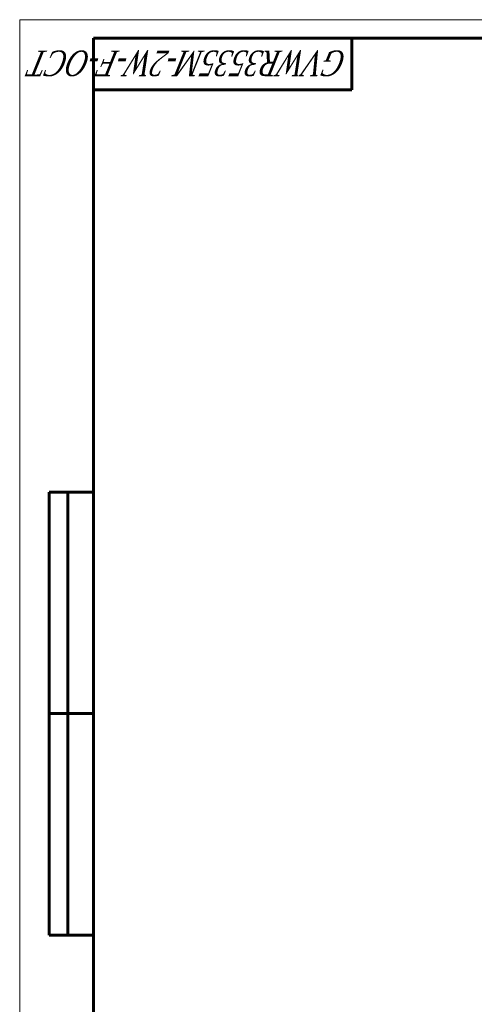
# Model space of a CAD drawing. Header units: millimetres. Extents: x 0 to 596, y 0 to 420.
# Tile 2 of 6: x 0 to 123, y 153 to 420. Entities that reach past the tile are written whole.
import ezdxf

# ---------------------------------------------------------------- set-up
doc = ezdxf.new("R2010")
doc.units = ezdxf.units.MM
doc.linetypes.add('K5LT_BASIC', pattern=[0])
doc.linetypes.add('K5LT_THIN', pattern=[0])
doc.styles.add('KTEXTSTYLE', font='txt', dxfattribs={"width": 0.96, "height": 5})

# ---------------------------------------------------------------- blocks, each defined once
blk = doc.blocks.new('U39')
at = {"color": 7, "linetype": 'K5LT_THIN', "lineweight": 18, "true_color": 0xffffff}
for p, q in [((0, 0), (0, 420)), ((0, 420), (594, 420))]:
    blk.add_line(p, q, dxfattribs=at)
at = {"color": 143, "linetype": 'K5LT_BASIC', "lineweight": 60, "true_color": 0x33acca}
for p, q in [((20, 5), (20, 415)), ((20, 415), (589, 415)), ((90, 415), (90, 401)), ((90, 401), (20, 401)), ((8, 172), (8, 292)), ((20, 292), (8, 292)), ((13, 172), (13, 292)), ((20, 232), (8, 232)), ((20, 172), (8, 172))]:
    blk.add_line(p, q, dxfattribs=at)
at = {"color": 7, "insert": (88.73, 404.64), "char_height": 7, "attachment_point": 1, "rotation": 180, "style": 'KTEXTSTYLE'}
blk.add_mtext('\\fArial|b0|c204|p34;\\H5.0;\\W1.000;\\Q15;\\fGOST Type AU|b0|i0|c204|p34;\\Q15;\\W0.764;\\H7.00;GVWR3535M-2W-F-ОСТ', dxfattribs=at)

msp = doc.modelspace()

# ---------------------------------------------------------------- block references
msp.add_blockref('U39', (0, 0))

doc.saveas('drawing.dxf')
